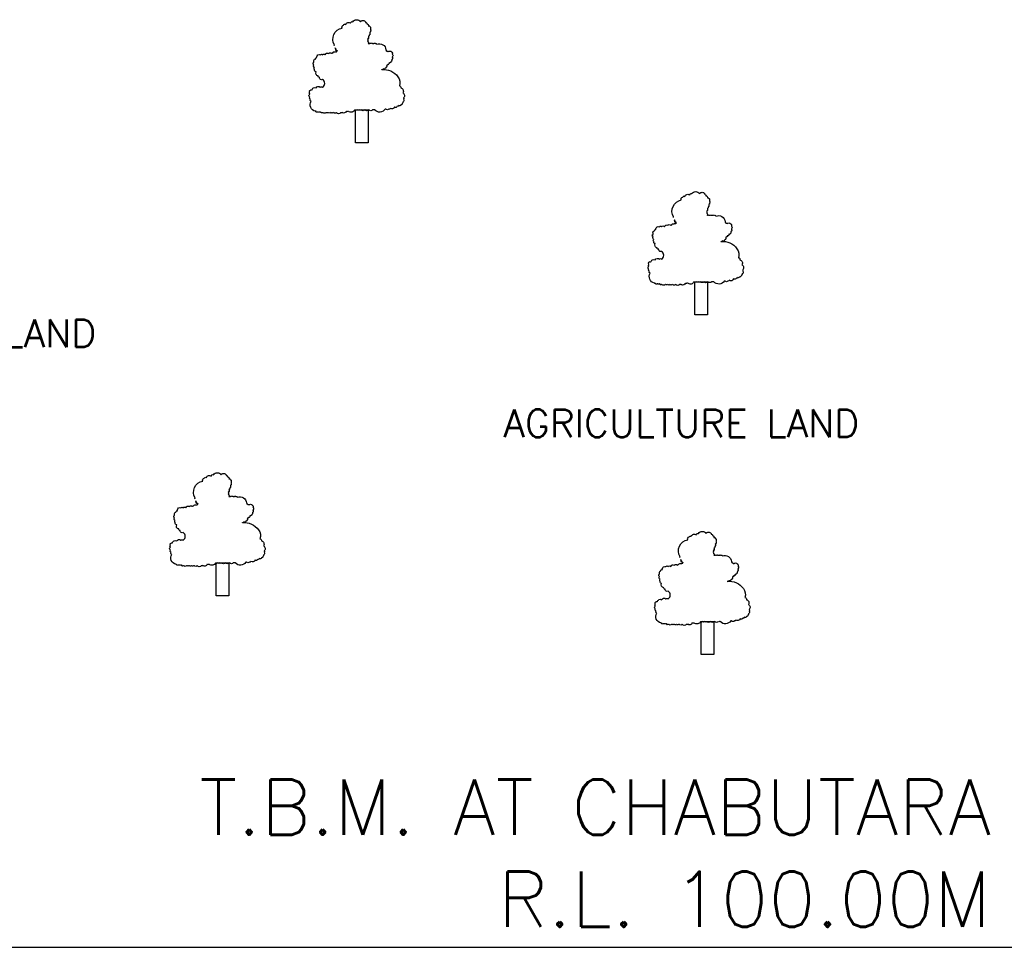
# Model space of a CAD drawing. Header units: metres. Extents: x -46051 to -13612, y -94 to 20642.
# Tile 14 of 22: x -29529 to -27393, y 3752 to 5766. Entities that reach past the tile are written whole.
import ezdxf

# ---------------------------------------------------------------- set-up
doc = ezdxf.new("R2010")
doc.units = ezdxf.units.M
doc.header["$LTSCALE"] = 1.5
doc.layers.add('rough', color=5, linetype='Continuous')
doc.styles.get("Standard").update_dxf_attribs({"font": 'romans.shx'})

msp = doc.modelspace()

# ---------------------------------------------------------------- linework, layer by layer
at = {"layer": 'rough', "color": 3, "ltscale": 1.5}
for p, q in [((-36109.07, 3751.96), (-29111.67, 3751.96)), ((-29111.67, 3751.96), (-24731.38, 3751.96))]:
    msp.add_line(p, q, dxfattribs=at)
at = {"layer": 'rough', "color": 0, "ltscale": 1.5}
for points in [[(-28846.21, 5709.49, -0.5205671), (-28846.21, 5711.02, -0.5205671), (-28846.21, 5711.02, -0.5205671), (-28829.37, 5747.73, -0.5205671), (-28829.37, 5747.73, -0.5205671), (-28826.3, 5753.85, -0.5205671), (-28826.3, 5753.85, -0.5205671), (-28821.71, 5755.38, -0.5205671), (-28821.71, 5755.38, -0.5205671), (-28810.99, 5758.44, -0.5205671), (-28810.99, 5758.44, -0.5205671), (-28806.4, 5761.5, -0.5205671), (-28806.4, 5761.5, -0.5205671), (-28789.55, 5761.5, -0.5205671), (-28789.55, 5761.5, -0.5205671), (-28778.83, 5761.5, -0.5205671), (-28778.83, 5761.5, -0.5205671), (-28778.83, 5759.97, -0.5205671), (-28778.83, 5759.97, -0.5205671), (-28775.77, 5756.91, -0.5205671), (-28775.77, 5756.91, -0.5205671), (-28772.7, 5752.32, -0.5205671), (-28772.7, 5752.32, -0.5205671), (-28769.64, 5750.79, -0.5205671), (-28769.64, 5750.79, -0.5205671), (-28768.11, 5749.26, -0.5205671), (-28768.11, 5749.26, -0.5205671), (-28768.11, 5747.73, -0.5205671), (-28768.11, 5747.73, -0.5205671), (-28768.11, 5746.2, -0.5205671), (-28768.11, 5746.2, -0.5205671), (-28768.11, 5744.67, -0.5205671), (-28768.11, 5744.67, -0.5205671), (-28768.11, 5741.61, -0.5205671), (-28768.11, 5741.61, -0.5205671), (-28768.11, 5740.08, -0.5205671), (-28768.11, 5740.08, -0.5205671), (-28769.64, 5738.55, -0.5205671), (-28769.64, 5738.55, -0.5205671), (-28769.64, 5737.02, -0.5205671), (-28769.64, 5737.02, -0.5205671), (-28769.64, 5735.5, -0.5205671), (-28769.64, 5735.5, -0.5205671), (-28769.64, 5733.97, -0.5205671), (-28769.64, 5733.97, -0.5205671), (-28771.17, 5732.44, -0.5205671), (-28771.17, 5732.44, -0.5205671), (-28772.7, 5729.38, -0.5205671), (-28772.7, 5729.38, -0.5205671), (-28772.7, 5727.85, -0.5205671), (-28772.7, 5727.85, -0.5205671), (-28772.7, 5726.32, -0.5205671), (-28772.7, 5726.32, -0.5205671), (-28772.7, 5724.79, -0.5205671), (-28772.7, 5724.79, -0.5205671), (-28774.23, 5724.79, -0.5205671), (-28774.23, 5724.79, -0.5205671), (-28774.23, 5723.26, -0.5205671), (-28774.23, 5723.26, -0.5205671), (-28774.23, 5720.2, -0.5205671), (-28774.23, 5720.2, -0.5205671), (-28774.23, 5718.67, -0.5205671), (-28774.23, 5718.67, -0.5205671), (-28772.7, 5714.08, -0.5205671), (-28772.7, 5714.08, -0.5205671), (-28771.17, 5714.08, -0.5205671), (-28771.17, 5714.08, -0.5205671), (-28769.64, 5714.08, -0.5205671), (-28769.64, 5714.08, -0.5205671), (-28766.58, 5714.08, -0.5205671), (-28766.58, 5714.08, -0.5205671), (-28763.51, 5714.08, -0.5205671), (-28763.51, 5714.08, -0.5205671), (-28761.98, 5714.08, -0.5205671), (-28761.98, 5714.08, -0.5205671), (-28760.45, 5714.08, -0.5205671), (-28760.45, 5714.08, -0.5205671), (-28757.39, 5714.08, -0.5205671), (-28757.39, 5714.08, -0.5205671), (-28757.39, 5714.08, -0.5205671), (-28754.33, 5712.55, -0.5205671), (-28754.33, 5712.55, -0.5205671), (-28734.42, 5700.31, -0.5205671), (-28734.42, 5700.31, -0.5205671), (-28734.42, 5698.78, -0.5205671), (-28734.42, 5698.78, -0.5205671), (-28732.88, 5697.25, -0.5205671), (-28732.88, 5697.25, -0.5205671), (-28731.35, 5697.25, -0.5205671), (-28731.35, 5697.25, -0.5205671), (-28729.82, 5695.72, -0.5205671), (-28729.82, 5695.72, -0.5205671), (-28722.16, 5695.72, -0.5205671), (-28722.16, 5695.72, -0.5205671), (-28720.63, 5692.66, -0.5205671), (-28720.63, 5692.66, -0.5205671), (-28720.63, 5691.13, -0.5205671), (-28720.63, 5691.13, -0.5205671), (-28720.63, 5685.02, -0.5205671), (-28720.63, 5685.02, -0.5205671), (-28720.63, 5683.49, -0.5205671), (-28720.63, 5683.49, -0.5205671), (-28720.63, 5680.43, -0.5205671), (-28720.63, 5680.43, -0.5205671), (-28722.16, 5678.9, -0.5205671), (-28722.16, 5678.9, -0.5205671), (-28722.16, 5677.37, -0.5205671), (-28722.16, 5677.37, -0.5205671), (-28723.7, 5674.31, -0.5205671), (-28723.7, 5674.31, -0.5205671), (-28725.23, 5672.78, -0.5205671), (-28725.23, 5672.78, -0.5205671), (-28726.76, 5672.78, -0.5205671), (-28726.76, 5672.78, -0.5205671), (-28726.76, 5671.25, -0.5205671), (-28726.76, 5671.25, -0.5205671), (-28729.82, 5669.72, -0.5205671), (-28729.82, 5669.72, -0.5205671), (-28729.82, 5668.19, -0.5205671), (-28729.82, 5668.19, -0.5205671), (-28731.35, 5668.19, -0.5205671), (-28731.35, 5668.19, -0.5205671), (-28732.88, 5666.66, -0.5205671), (-28732.88, 5666.66, -0.5205671), (-28732.88, 5665.13, -0.5205671), (-28732.88, 5665.13, -0.5205671), (-28732.88, 5663.6, -0.5205671), (-28732.88, 5663.6, -0.5205671), (-28734.42, 5662.07, -0.5205671), (-28734.42, 5662.07, -0.5205671), (-28735.95, 5660.54, -0.5205671), (-28735.95, 5660.54, -0.5205671), (-28740.54, 5659.01, -0.5205671), (-28740.54, 5659.01, -0.5205671), (-28742.07, 5657.48, -0.5205671), (-28742.07, 5657.48, -0.5205671), (-28742.07, 5657.48, -0.5205671), (-28743.61, 5657.48, -0.5205671), (-28743.61, 5657.48, -0.2786009), (-28708.58, 5641.85, -0.5205671), (-28708.58, 5641.85, 0.1615575), (-28708.58, 5641.85, -0.5205671), (-28708.58, 5641.85, -0.2465534), (-28705.32, 5622.3, -0.5205671), (-28705.32, 5622.3, -0.5205671), (-28702.26, 5617.71, -0.5205671), (-28702.26, 5617.71, -0.5205671), (-28697.66, 5607, -0.5205671), (-28697.66, 5607, -0.5205671), (-28696.13, 5596.3, -0.5205671), (-28696.13, 5596.3, -0.5205671), (-28696.13, 5593.24, -0.5205671), (-28696.13, 5593.24, -0.5205671), (-28697.66, 5587.12, -0.5205671), (-28697.66, 5587.12, -0.5205671), (-28699.19, 5584.06, -0.5205671), (-28699.19, 5584.06, -0.5205671), (-28702.26, 5581, -0.5205671), (-28702.26, 5581, -0.5205671), (-28706.85, 5579.47, -0.5205671), (-28706.85, 5579.47, -0.5205671), (-28709.91, 5577.94, -0.5205671), (-28709.91, 5577.94, -0.5205671), (-28716.04, 5576.41, -0.5205671), (-28716.04, 5576.41, -0.5205671), (-28725.23, 5573.35, -0.5205671), (-28725.23, 5573.35, -0.5205671), (-28728.29, 5571.82, -0.5205671), (-28728.29, 5571.82, -0.5205671), (-28734.42, 5571.82, -0.5205671), (-28734.42, 5571.82, -0.5205671), (-28735.95, 5571.82, -0.5205671), (-28735.95, 5571.82, -0.5205671), (-28758.92, 5570.29, -0.5205671), (-28758.92, 5570.29, -0.5205671), (-28760.45, 5570.29, -0.5205671), (-28760.45, 5570.29, -0.5205671), (-28761.98, 5570.29, -0.5205671), (-28761.98, 5570.29, -0.5205671), (-28763.51, 5570.29, -0.5205671), (-28763.51, 5570.29, -0.5205671), (-28771.17, 5570.29, -0.5205671), (-28771.17, 5570.29, -0.5205671), (-28780.36, 5570.29, -0.5205671), (-28780.36, 5570.29, -0.5205671), (-28788.02, 5570.29, -0.5205671), (-28788.02, 5570.29, -0.5205671), (-28792.61, 5570.29, -0.5205671), (-28792.61, 5570.29, -0.5205671), (-28797.21, 5570.29, -0.5205671), (-28797.21, 5570.29, -0.5205671), (-28801.8, 5570.29, -0.5205671), (-28801.8, 5570.29, -0.5205671), (-28815.58, 5567.23, -0.5205671), (-28815.58, 5567.23, -0.5205671), (-28817.12, 5567.23, -0.5205671), (-28817.12, 5567.23, -0.5205671), (-28820.18, 5567.23, -0.5205671), (-28820.18, 5567.23, -0.5205671), (-28829.37, 5564.17, -0.5205671), (-28829.37, 5564.17, -0.5205671), (-28830.9, 5564.17, -0.5205671), (-28830.9, 5564.17, -0.5205671), (-28832.43, 5564.17, -0.5205671), (-28832.43, 5564.17, -0.5205671), (-28841.62, 5564.17, -0.5205671), (-28841.62, 5564.17, -0.5205671), (-28847.75, 5564.17, -0.5205671), (-28847.75, 5564.17, -0.5205671), (-28849.28, 5564.17, -0.5205671), (-28849.28, 5564.17, -0.5205671), (-28853.87, 5564.17, -0.5205671), (-28853.87, 5564.17, -0.5205671), (-28858.47, 5564.17, -0.5205671), (-28858.47, 5564.17, -0.5205671), (-28860, 5564.17, -0.5205671), (-28860, 5564.17, -0.5205671), (-28863.06, 5564.17, -0.5205671), (-28863.06, 5564.17, -0.5205671), (-28864.59, 5564.17, -0.5205671), (-28864.59, 5564.17, -0.5205671), (-28870.72, 5564.17, -0.5205671), (-28870.72, 5564.17, -0.5205671), (-28872.25, 5564.17, -0.5205671), (-28872.25, 5564.17, -0.5205671), (-28875.31, 5564.17, -0.5205671), (-28875.31, 5564.17, -0.5205671), (-28875.31, 5565.7, -0.5205671), (-28875.31, 5565.7, -0.5205671), (-28876.84, 5565.7, -0.5205671), (-28876.84, 5565.7, -0.5205671), (-28879.91, 5565.7, -0.5205671), (-28879.91, 5565.7, -0.5205671), (-28881.44, 5565.7, -0.5205671), (-28881.44, 5565.7, -0.5205671), (-28884.5, 5565.7, -0.5205671), (-28884.5, 5565.7, -0.5205671), (-28886.03, 5565.7, -0.5205671), (-28886.03, 5565.7, -0.5205671), (-28886.03, 5567.23, -0.5205671), (-28886.03, 5567.23, -0.5205671), (-28886.03, 5567.23, -0.5205671), (-28887.56, 5567.23, -0.5205671), (-28887.56, 5567.23, -0.5205671), (-28896.75, 5588.65, -0.5205671), (-28896.75, 5588.65, -0.5205671), (-28898.28, 5593.24, -0.5205671), (-28898.28, 5593.24, -0.5205671), (-28899.82, 5597.82, -0.5205671), (-28899.82, 5597.82, -0.5205671), (-28899.82, 5603.94, -0.5205671), (-28899.82, 5603.94, -0.5205671), (-28899.82, 5607, -0.5205671), (-28899.82, 5607, -0.5205671), (-28899.82, 5608.53, -0.5205671), (-28899.82, 5608.53, -0.5205671), (-28898.28, 5613.12, -0.5205671), (-28898.28, 5613.12, -0.5205671), (-28895.22, 5613.12, -0.5205671), (-28895.22, 5613.12, -0.5205671), (-28886.03, 5617.71, -0.5205671), (-28886.03, 5617.71, -0.5205671), (-28876.84, 5619.24, -0.5205671), (-28876.84, 5619.24, -0.5205671), (-28872.25, 5619.24, -0.5205671), (-28872.25, 5619.24, 0.5830103), (-28872.25, 5636.07, -0.5205671), (-28872.25, 5636.07, -0.5205671), (-28872.25, 5636.07, -0.5205671), (-28872.25, 5636.07, 5.253108), (-28872.25, 5636.07, -0.5205671), (-28872.25, 5636.07, -0.3144822), (-28872.25, 5636.07, -0.5205671), (-28872.25, 5636.07, 4.5500544), (-28872.25, 5636.07, -0.5205671), (-28872.25, 5636.07, -0.5205671), (-28872.25, 5636.07, 0.5489312), (-28872.25, 5636.07, -0.5205671), (-28872.25, 5636.07, -0.1690375), (-28872.25, 5636.07, -0.5205671), (-28872.25, 5636.07, -0.5205671), (-28878.37, 5639.13, -0.5205671), (-28878.37, 5639.13, -0.5205671), (-28878.37, 5640.66, -0.5205671), (-28878.37, 5640.66, -0.5205671), (-28881.44, 5643.71, -0.5205671), (-28881.44, 5643.71, -0.5205671), (-28886.03, 5652.89, -0.5205671), (-28886.03, 5652.89, -0.5205671), (-28889.1, 5657.48, -0.5205671), (-28889.1, 5657.48, -0.5205671), (-28889.1, 5662.07, -0.5205671), (-28889.1, 5662.07, -0.5205671), (-28890.63, 5668.19, -0.5205671), (-28890.63, 5668.19, -0.5205671), (-28892.16, 5671.25, -0.5205671), (-28892.16, 5671.25, -0.5205671), (-28890.63, 5672.78, -0.5205671), (-28890.63, 5672.78), (-28890.63, 5675.84, -0.5205671), (-28890.63, 5675.84, -0.5205671), (-28887.56, 5680.43, -0.5205671), (-28887.56, 5680.43, -0.5205671), (-28884.5, 5683.49, -0.5205671), (-28884.5, 5683.49, -0.5205671), (-28884.5, 5685.02, -0.5205671), (-28884.5, 5685.02, -0.5205671), (-28876.84, 5689.6, -0.5205671), (-28876.84, 5689.6, -0.5205671), (-28872.25, 5689.6, -0.5205671), (-28872.25, 5689.6, -0.5205671), (-28866.12, 5689.6, -0.5205671), (-28866.12, 5689.6, -0.5205671), (-28858.47, 5692.66, -0.5205671), (-28858.47, 5692.66, -0.5205671), (-28852.34, 5692.66, -0.5205671), (-28852.34, 5692.66, -0.5205671), (-28850.81, 5692.66, -0.5205671), (-28850.81, 5692.66, -0.5205671), (-28849.28, 5694.19, -0.5205671), (-28849.28, 5694.19, -0.5205671), (-28846.21, 5695.72, -0.5205671), (-28846.21, 5695.72, -0.5205671), (-28844.68, 5695.72, -0.5205671), (-28844.68, 5695.72, -0.5205671), (-28841.62, 5695.72, -0.5205671), (-28841.62, 5695.72, -0.5205671), (-28840.09, 5697.25, -0.5205671), (-28840.09, 5697.25, -0.5205671), (-28840.09, 5698.78, -0.5205671), (-28840.09, 5698.78, -0.5205671), (-28841.62, 5698.78, -0.5205671), (-28841.62, 5698.78, -0.5205671), (-28843.15, 5700.31, -0.5205671), (-28843.15, 5700.31, -0.5205671), (-28843.15, 5701.84, -0.5205671), (-28843.15, 5701.84, -0.5205671), (-28843.15, 5701.84, -0.5205671), (-28843.15, 5703.37, -0.5205671), (-28843.15, 5703.37, -0.5205671), (-28844.68, 5704.9, -0.5205671), (-28844.68, 5704.9, -0.5205671), (-28844.68, 5703.37, -0.5205671), (-28844.68, 5703.37, -0.5205671), (-28843.15, 5700.31, -0.5205671), (-28843.15, 5700.31)], [(-28110.43, 5336.28, -0.5205671), (-28110.43, 5337.81, -0.5205671), (-28110.43, 5337.81, -0.5205671), (-28093.58, 5374.52, -0.5205671), (-28093.58, 5374.52, -0.5205671), (-28090.52, 5380.64, -0.5205671), (-28090.52, 5380.64, -0.5205671), (-28085.93, 5382.17, -0.5205671), (-28085.93, 5382.17, -0.5205671), (-28075.21, 5385.23, -0.5205671), (-28075.21, 5385.23, -0.5205671), (-28070.61, 5388.29, -0.5205671), (-28070.61, 5388.29, -0.5205671), (-28053.77, 5388.29, -0.5205671), (-28053.77, 5388.29, -0.5205671), (-28043.05, 5388.29, -0.5205671), (-28043.05, 5388.29, -0.5205671), (-28043.05, 5386.76, -0.5205671), (-28043.05, 5386.76, -0.5205671), (-28039.98, 5383.7, -0.5205671), (-28039.98, 5383.7, -0.5205671), (-28036.92, 5379.11, -0.5205671), (-28036.92, 5379.11, -0.5205671), (-28033.86, 5377.58, -0.5205671), (-28033.86, 5377.58, -0.5205671), (-28032.33, 5376.05, -0.5205671), (-28032.33, 5376.05, -0.5205671), (-28032.33, 5374.52, -0.5205671), (-28032.33, 5374.52, -0.5205671), (-28032.33, 5373, -0.5205671), (-28032.33, 5373, -0.5205671), (-28032.33, 5371.47, -0.5205671), (-28032.33, 5371.47, -0.5205671), (-28032.33, 5368.41, -0.5205671), (-28032.33, 5368.41, -0.5205671), (-28032.33, 5366.88, -0.5205671), (-28032.33, 5366.88, -0.5205671), (-28033.86, 5365.35, -0.5205671), (-28033.86, 5365.35, -0.5205671), (-28033.86, 5363.82, -0.5205671), (-28033.86, 5363.82, -0.5205671), (-28033.86, 5362.29, -0.5205671), (-28033.86, 5362.29, -0.5205671), (-28033.86, 5360.76, -0.5205671), (-28033.86, 5360.76, -0.5205671), (-28035.39, 5359.23, -0.5205671), (-28035.39, 5359.23, -0.5205671), (-28036.92, 5356.17, -0.5205671), (-28036.92, 5356.17, -0.5205671), (-28036.92, 5354.64, -0.5205671), (-28036.92, 5354.64, -0.5205671), (-28036.92, 5353.11, -0.5205671), (-28036.92, 5353.11, -0.5205671), (-28036.92, 5351.58, -0.5205671), (-28036.92, 5351.58, -0.5205671), (-28038.45, 5351.58, -0.5205671), (-28038.45, 5351.58, -0.5205671), (-28038.45, 5350.05, -0.5205671), (-28038.45, 5350.05, -0.5205671), (-28038.45, 5346.99, -0.5205671), (-28038.45, 5346.99, -0.5205671), (-28038.45, 5345.46, -0.5205671), (-28038.45, 5345.46, -0.5205671), (-28036.92, 5340.87, -0.5205671), (-28036.92, 5340.87, -0.5205671), (-28035.39, 5340.87, -0.5205671), (-28035.39, 5340.87, -0.5205671), (-28033.86, 5340.87, -0.5205671), (-28033.86, 5340.87, -0.5205671), (-28030.79, 5340.87, -0.5205671), (-28030.79, 5340.87, -0.5205671), (-28027.73, 5340.87, -0.5205671), (-28027.73, 5340.87, -0.5205671), (-28026.2, 5340.87, -0.5205671), (-28026.2, 5340.87, -0.5205671), (-28024.67, 5340.87, -0.5205671), (-28024.67, 5340.87, -0.5205671), (-28021.6, 5340.87, -0.5205671), (-28021.6, 5340.87, -0.5205671), (-28021.6, 5340.87, -0.5205671), (-28018.54, 5339.34, -0.5205671), (-28018.54, 5339.34, -0.5205671), (-27998.63, 5327.1, -0.5205671), (-27998.63, 5327.1, -0.5205671), (-27998.63, 5325.58, -0.5205671), (-27998.63, 5325.58, -0.5205671), (-27997.1, 5324.05, -0.5205671), (-27997.1, 5324.05, -0.5205671), (-27995.57, 5324.05, -0.5205671), (-27995.57, 5324.05, -0.5205671), (-27994.04, 5322.52, -0.5205671), (-27994.04, 5322.52, -0.5205671), (-27986.38, 5322.52, -0.5205671), (-27986.38, 5322.52, -0.5205671), (-27984.85, 5319.46, -0.5205671), (-27984.85, 5319.46, -0.5205671), (-27984.85, 5317.93, -0.5205671), (-27984.85, 5317.93, -0.5205671), (-27984.85, 5311.81, -0.5205671), (-27984.85, 5311.81, -0.5205671), (-27984.85, 5310.28, -0.5205671), (-27984.85, 5310.28, -0.5205671), (-27984.85, 5307.22, -0.5205671), (-27984.85, 5307.22, -0.5205671), (-27986.38, 5305.69, -0.5205671), (-27986.38, 5305.69, -0.5205671), (-27986.38, 5304.16, -0.5205671), (-27986.38, 5304.16, -0.5205671), (-27987.91, 5301.1, -0.5205671), (-27987.91, 5301.1, -0.5205671), (-27989.44, 5299.57, -0.5205671), (-27989.44, 5299.57, -0.5205671), (-27990.98, 5299.57, -0.5205671), (-27990.98, 5299.57, -0.5205671), (-27990.98, 5298.04, -0.5205671), (-27990.98, 5298.04, -0.5205671), (-27994.04, 5296.51, -0.5205671), (-27994.04, 5296.51, -0.5205671), (-27994.04, 5294.98, -0.5205671), (-27994.04, 5294.98, -0.5205671), (-27995.57, 5294.98, -0.5205671), (-27995.57, 5294.98, -0.5205671), (-27997.1, 5293.45, -0.5205671), (-27997.1, 5293.45, -0.5205671), (-27997.1, 5291.92, -0.5205671), (-27997.1, 5291.92, -0.5205671), (-27997.1, 5290.39, -0.5205671), (-27997.1, 5290.39, -0.5205671), (-27998.63, 5288.86, -0.5205671), (-27998.63, 5288.86, -0.5205671), (-28000.16, 5287.33, -0.5205671), (-28000.16, 5287.33, -0.5205671), (-28004.76, 5285.8, -0.5205671), (-28004.76, 5285.8, -0.5205671), (-28006.29, 5284.27, -0.5205671), (-28006.29, 5284.27, -0.5205671), (-28006.29, 5284.27, -0.5205671), (-28007.82, 5284.27, -0.5205671), (-28007.82, 5284.27, -0.2786009), (-27972.79, 5268.64, -0.5205671), (-27972.79, 5268.64, 0.1615575), (-27972.79, 5268.64, -0.5205671), (-27972.79, 5268.64, -0.2465534), (-27969.53, 5249.09, -0.5205671), (-27969.53, 5249.09, -0.5205671), (-27966.47, 5244.5, -0.5205671), (-27966.47, 5244.5, -0.5205671), (-27961.88, 5233.8, -0.5205671), (-27961.88, 5233.8, -0.5205671), (-27960.35, 5223.09, -0.5205671), (-27960.35, 5223.09, -0.5205671), (-27960.35, 5220.03, -0.5205671), (-27960.35, 5220.03, -0.5205671), (-27961.88, 5213.91, -0.5205671), (-27961.88, 5213.91, -0.5205671), (-27963.41, 5210.85, -0.5205671), (-27963.41, 5210.85, -0.5205671), (-27966.47, 5207.79, -0.5205671), (-27966.47, 5207.79, -0.5205671), (-27971.07, 5206.26, -0.5205671), (-27971.07, 5206.26, -0.5205671), (-27974.13, 5204.73, -0.5205671), (-27974.13, 5204.73, -0.5205671), (-27980.25, 5203.2, -0.5205671), (-27980.25, 5203.2, -0.5205671), (-27989.44, 5200.14, -0.5205671), (-27989.44, 5200.14, -0.5205671), (-27992.51, 5198.61, -0.5205671), (-27992.51, 5198.61, -0.5205671), (-27998.63, 5198.61, -0.5205671), (-27998.63, 5198.61, -0.5205671), (-28000.16, 5198.61, -0.5205671), (-28000.16, 5198.61, -0.5205671), (-28023.14, 5197.08, -0.5205671), (-28023.14, 5197.08, -0.5205671), (-28024.67, 5197.08, -0.5205671), (-28024.67, 5197.08, -0.5205671), (-28026.2, 5197.08, -0.5205671), (-28026.2, 5197.08, -0.5205671), (-28027.73, 5197.08, -0.5205671), (-28027.73, 5197.08, -0.5205671), (-28035.39, 5197.08, -0.5205671), (-28035.39, 5197.08, -0.5205671), (-28044.58, 5197.08, -0.5205671), (-28044.58, 5197.08, -0.5205671), (-28052.23, 5197.08, -0.5205671), (-28052.23, 5197.08, -0.5205671), (-28056.83, 5197.08, -0.5205671), (-28056.83, 5197.08, -0.5205671), (-28061.42, 5197.08, -0.5205671), (-28061.42, 5197.08, -0.5205671), (-28066.02, 5197.08, -0.5205671), (-28066.02, 5197.08, -0.5205671), (-28079.8, 5194.02, -0.5205671), (-28079.8, 5194.02, -0.5205671), (-28081.33, 5194.02, -0.5205671), (-28081.33, 5194.02, -0.5205671), (-28084.4, 5194.02, -0.5205671), (-28084.4, 5194.02, -0.5205671), (-28093.58, 5190.96, -0.5205671), (-28093.58, 5190.96, -0.5205671), (-28095.12, 5190.96, -0.5205671), (-28095.12, 5190.96, -0.5205671), (-28096.65, 5190.96, -0.5205671), (-28096.65, 5190.96, -0.5205671), (-28105.84, 5190.96, -0.5205671), (-28105.84, 5190.96, -0.5205671), (-28111.96, 5190.96, -0.5205671), (-28111.96, 5190.96, -0.5205671), (-28113.49, 5190.96, -0.5205671), (-28113.49, 5190.96, -0.5205671), (-28118.09, 5190.96, -0.5205671), (-28118.09, 5190.96, -0.5205671), (-28122.68, 5190.96, -0.5205671), (-28122.68, 5190.96, -0.5205671), (-28124.21, 5190.96, -0.5205671), (-28124.21, 5190.96, -0.5205671), (-28127.28, 5190.96, -0.5205671), (-28127.28, 5190.96, -0.5205671), (-28128.81, 5190.96, -0.5205671), (-28128.81, 5190.96, -0.5205671), (-28134.93, 5190.96, -0.5205671), (-28134.93, 5190.96, -0.5205671), (-28136.47, 5190.96, -0.5205671), (-28136.47, 5190.96, -0.5205671), (-28139.53, 5190.96, -0.5205671), (-28139.53, 5190.96, -0.5205671), (-28139.53, 5192.49, -0.5205671), (-28139.53, 5192.49, -0.5205671), (-28141.06, 5192.49, -0.5205671), (-28141.06, 5192.49, -0.5205671), (-28144.12, 5192.49, -0.5205671), (-28144.12, 5192.49, -0.5205671), (-28145.65, 5192.49, -0.5205671), (-28145.65, 5192.49, -0.5205671), (-28148.72, 5192.49, -0.5205671), (-28148.72, 5192.49, -0.5205671), (-28150.25, 5192.49, -0.5205671), (-28150.25, 5192.49, -0.5205671), (-28150.25, 5194.02, -0.5205671), (-28150.25, 5194.02, -0.5205671), (-28150.25, 5194.02, -0.5205671), (-28151.78, 5194.02, -0.5205671), (-28151.78, 5194.02, -0.5205671), (-28160.97, 5215.44, -0.5205671), (-28160.97, 5215.44, -0.5205671), (-28162.5, 5220.03, -0.5205671), (-28162.5, 5220.03, -0.5205671), (-28164.03, 5224.62, -0.5205671), (-28164.03, 5224.62, -0.5205671), (-28164.03, 5230.74, -0.5205671), (-28164.03, 5230.74, -0.5205671), (-28164.03, 5233.8, -0.5205671), (-28164.03, 5233.8, -0.5205671), (-28164.03, 5235.32, -0.5205671), (-28164.03, 5235.32, -0.5205671), (-28162.5, 5239.91, -0.5205671), (-28162.5, 5239.91, -0.5205671), (-28159.44, 5239.91, -0.5205671), (-28159.44, 5239.91, -0.5205671), (-28150.25, 5244.5, -0.5205671), (-28150.25, 5244.5, -0.5205671), (-28141.06, 5246.03, -0.5205671), (-28141.06, 5246.03, -0.5205671), (-28136.47, 5246.03, -0.5205671), (-28136.47, 5246.03, 0.5830103), (-28136.47, 5262.86, -0.5205671), (-28136.47, 5262.86, -0.5205671), (-28136.47, 5262.86, -0.5205671), (-28136.47, 5262.86, 5.253108), (-28136.47, 5262.86, -0.5205671), (-28136.47, 5262.86, -0.3144822), (-28136.47, 5262.86, -0.5205671), (-28136.47, 5262.86, 4.5500544), (-28136.47, 5262.86, -0.5205671), (-28136.47, 5262.86, -0.5205671), (-28136.47, 5262.86, 0.5489312), (-28136.47, 5262.86, -0.5205671), (-28136.47, 5262.86, -0.1690375), (-28136.47, 5262.86, -0.5205671), (-28136.47, 5262.86, -0.5205671), (-28142.59, 5265.92, -0.5205671), (-28142.59, 5265.92, -0.5205671), (-28142.59, 5267.45, -0.5205671), (-28142.59, 5267.45, -0.5205671), (-28145.65, 5270.51, -0.5205671), (-28145.65, 5270.51, -0.5205671), (-28150.25, 5279.69, -0.5205671), (-28150.25, 5279.69, -0.5205671), (-28153.31, 5284.27, -0.5205671), (-28153.31, 5284.27, -0.5205671), (-28153.31, 5288.86, -0.5205671), (-28153.31, 5288.86, -0.5205671), (-28154.84, 5294.98, -0.5205671), (-28154.84, 5294.98, -0.5205671), (-28156.37, 5298.04, -0.5205671), (-28156.37, 5298.04, -0.5205671), (-28154.84, 5299.57, -0.5205671), (-28154.84, 5299.57), (-28154.84, 5302.63, -0.5205671), (-28154.84, 5302.63, -0.5205671), (-28151.78, 5307.22, -0.5205671), (-28151.78, 5307.22, -0.5205671), (-28148.72, 5310.28, -0.5205671), (-28148.72, 5310.28, -0.5205671), (-28148.72, 5311.81, -0.5205671), (-28148.72, 5311.81, -0.5205671), (-28141.06, 5316.4, -0.5205671), (-28141.06, 5316.4, -0.5205671), (-28136.47, 5316.4, -0.5205671), (-28136.47, 5316.4, -0.5205671), (-28130.34, 5316.4, -0.5205671), (-28130.34, 5316.4, -0.5205671), (-28122.68, 5319.46, -0.5205671), (-28122.68, 5319.46, -0.5205671), (-28116.56, 5319.46, -0.5205671), (-28116.56, 5319.46, -0.5205671), (-28115.02, 5319.46, -0.5205671), (-28115.02, 5319.46, -0.5205671), (-28113.49, 5320.99, -0.5205671), (-28113.49, 5320.99, -0.5205671), (-28110.43, 5322.52, -0.5205671), (-28110.43, 5322.52, -0.5205671), (-28108.9, 5322.52, -0.5205671), (-28108.9, 5322.52, -0.5205671), (-28105.84, 5322.52, -0.5205671), (-28105.84, 5322.52, -0.5205671), (-28104.3, 5324.05, -0.5205671), (-28104.3, 5324.05, -0.5205671), (-28104.3, 5325.58, -0.5205671), (-28104.3, 5325.58, -0.5205671), (-28105.84, 5325.58, -0.5205671), (-28105.84, 5325.58, -0.5205671), (-28107.37, 5327.1, -0.5205671), (-28107.37, 5327.1, -0.5205671), (-28107.37, 5328.63, -0.5205671), (-28107.37, 5328.63, -0.5205671), (-28107.37, 5328.63, -0.5205671), (-28107.37, 5330.16, -0.5205671), (-28107.37, 5330.16, -0.5205671), (-28108.9, 5331.69, -0.5205671), (-28108.9, 5331.69, -0.5205671), (-28108.9, 5330.16, -0.5205671), (-28108.9, 5330.16, -0.5205671), (-28107.37, 5327.1, -0.5205671), (-28107.37, 5327.1)], [(-29148.59, 4725.93, -0.5205671), (-29148.59, 4727.46, -0.5205671), (-29148.59, 4727.46, -0.5205671), (-29131.74, 4764.17, -0.5205671), (-29131.74, 4764.17, -0.5205671), (-29128.68, 4770.29, -0.5205671), (-29128.68, 4770.29, -0.5205671), (-29124.09, 4771.82, -0.5205671), (-29124.09, 4771.82, -0.5205671), (-29113.37, 4774.88, -0.5205671), (-29113.37, 4774.88, -0.5205671), (-29108.77, 4777.94, -0.5205671), (-29108.77, 4777.94, -0.5205671), (-29091.93, 4777.94, -0.5205671), (-29091.93, 4777.94, -0.5205671), (-29081.21, 4777.94, -0.5205671), (-29081.21, 4777.94, -0.5205671), (-29081.21, 4776.41, -0.5205671), (-29081.21, 4776.41, -0.5205671), (-29078.14, 4773.35, -0.5205671), (-29078.14, 4773.35, -0.5205671), (-29075.08, 4768.76, -0.5205671), (-29075.08, 4768.76, -0.5205671), (-29072.02, 4767.23, -0.5205671), (-29072.02, 4767.23, -0.5205671), (-29070.48, 4765.7, -0.5205671), (-29070.48, 4765.7, -0.5205671), (-29070.48, 4764.17, -0.5205671), (-29070.48, 4764.17, -0.5205671), (-29070.48, 4762.64, -0.5205671), (-29070.48, 4762.64, -0.5205671), (-29070.48, 4761.11, -0.5205671), (-29070.48, 4761.11, -0.5205671), (-29070.48, 4758.05, -0.5205671), (-29070.48, 4758.05, -0.5205671), (-29070.48, 4756.52, -0.5205671), (-29070.48, 4756.52, -0.5205671), (-29072.02, 4754.99, -0.5205671), (-29072.02, 4754.99, -0.5205671), (-29072.02, 4753.46, -0.5205671), (-29072.02, 4753.46, -0.5205671), (-29072.02, 4751.93, -0.5205671), (-29072.02, 4751.93, -0.5205671), (-29072.02, 4750.41, -0.5205671), (-29072.02, 4750.41, -0.5205671), (-29073.55, 4748.88, -0.5205671), (-29073.55, 4748.88, -0.5205671), (-29075.08, 4745.82, -0.5205671), (-29075.08, 4745.82, -0.5205671), (-29075.08, 4744.29, -0.5205671), (-29075.08, 4744.29, -0.5205671), (-29075.08, 4742.76, -0.5205671), (-29075.08, 4742.76, -0.5205671), (-29075.08, 4741.23, -0.5205671), (-29075.08, 4741.23, -0.5205671), (-29076.61, 4741.23, -0.5205671), (-29076.61, 4741.23, -0.5205671), (-29076.61, 4739.7, -0.5205671), (-29076.61, 4739.7, -0.5205671), (-29076.61, 4736.64, -0.5205671), (-29076.61, 4736.64, -0.5205671), (-29076.61, 4735.11, -0.5205671), (-29076.61, 4735.11, -0.5205671), (-29075.08, 4730.52, -0.5205671), (-29075.08, 4730.52, -0.5205671), (-29073.55, 4730.52, -0.5205671), (-29073.55, 4730.52, -0.5205671), (-29072.02, 4730.52, -0.5205671), (-29072.02, 4730.52, -0.5205671), (-29068.95, 4730.52, -0.5205671), (-29068.95, 4730.52, -0.5205671), (-29065.89, 4730.52, -0.5205671), (-29065.89, 4730.52, -0.5205671), (-29064.36, 4730.52, -0.5205671), (-29064.36, 4730.52, -0.5205671), (-29062.83, 4730.52, -0.5205671), (-29062.83, 4730.52, -0.5205671), (-29059.76, 4730.52, -0.5205671), (-29059.76, 4730.52, -0.5205671), (-29059.76, 4730.52, -0.5205671), (-29056.7, 4728.99, -0.5205671), (-29056.7, 4728.99, -0.5205671), (-29036.79, 4716.75, -0.5205671), (-29036.79, 4716.75, -0.5205671), (-29036.79, 4715.22, -0.5205671), (-29036.79, 4715.22, -0.5205671), (-29035.26, 4713.69, -0.5205671), (-29035.26, 4713.69, -0.5205671), (-29033.73, 4713.69, -0.5205671), (-29033.73, 4713.69, -0.5205671), (-29032.2, 4712.16, -0.5205671), (-29032.2, 4712.16, -0.5205671), (-29024.54, 4712.16, -0.5205671), (-29024.54, 4712.16, -0.5205671), (-29023.01, 4709.1, -0.5205671), (-29023.01, 4709.1, -0.5205671), (-29023.01, 4707.57, -0.5205671), (-29023.01, 4707.57, -0.5205671), (-29023.01, 4701.46, -0.5205671), (-29023.01, 4701.46, -0.5205671), (-29023.01, 4699.93, -0.5205671), (-29023.01, 4699.93, -0.5205671), (-29023.01, 4696.87, -0.5205671), (-29023.01, 4696.87, -0.5205671), (-29024.54, 4695.34, -0.5205671), (-29024.54, 4695.34, -0.5205671), (-29024.54, 4693.81, -0.5205671), (-29024.54, 4693.81, -0.5205671), (-29026.07, 4690.75, -0.5205671), (-29026.07, 4690.75, -0.5205671), (-29027.6, 4689.22, -0.5205671), (-29027.6, 4689.22, -0.5205671), (-29029.14, 4689.22, -0.5205671), (-29029.14, 4689.22, -0.5205671), (-29029.14, 4687.69, -0.5205671), (-29029.14, 4687.69, -0.5205671), (-29032.2, 4686.16, -0.5205671), (-29032.2, 4686.16, -0.5205671), (-29032.2, 4684.63, -0.5205671), (-29032.2, 4684.63, -0.5205671), (-29033.73, 4684.63, -0.5205671), (-29033.73, 4684.63, -0.5205671), (-29035.26, 4683.1, -0.5205671), (-29035.26, 4683.1, -0.5205671), (-29035.26, 4681.57, -0.5205671), (-29035.26, 4681.57, -0.5205671), (-29035.26, 4680.04, -0.5205671), (-29035.26, 4680.04, -0.5205671), (-29036.79, 4678.51, -0.5205671), (-29036.79, 4678.51, -0.5205671), (-29038.32, 4676.98, -0.5205671), (-29038.32, 4676.98, -0.5205671), (-29042.92, 4675.45, -0.5205671), (-29042.92, 4675.45, -0.5205671), (-29044.45, 4673.92, -0.5205671), (-29044.45, 4673.92, -0.5205671), (-29044.45, 4673.92, -0.5205671), (-29045.98, 4673.92, -0.5205671), (-29045.98, 4673.92, -0.2786009), (-29010.95, 4658.29, -0.5205671), (-29010.95, 4658.29, 0.1615575), (-29010.95, 4658.29, -0.5205671), (-29010.95, 4658.29, -0.2465534), (-29007.69, 4638.74, -0.5205671), (-29007.69, 4638.74, -0.5205671), (-29004.63, 4634.15, -0.5205671), (-29004.63, 4634.15, -0.5205671), (-29000.04, 4623.44, -0.5205671), (-29000.04, 4623.44, -0.5205671), (-28998.51, 4612.73, -0.5205671), (-28998.51, 4612.73, -0.5205671), (-28998.51, 4609.68, -0.5205671), (-28998.51, 4609.68, -0.5205671), (-29000.04, 4603.56, -0.5205671), (-29000.04, 4603.56, -0.5205671), (-29001.57, 4600.5, -0.5205671), (-29001.57, 4600.5, -0.5205671), (-29004.63, 4597.44, -0.5205671), (-29004.63, 4597.44, -0.5205671), (-29009.23, 4595.91, -0.5205671), (-29009.23, 4595.91, -0.5205671), (-29012.29, 4594.38, -0.5205671), (-29012.29, 4594.38, -0.5205671), (-29018.41, 4592.85, -0.5205671), (-29018.41, 4592.85, -0.5205671), (-29027.6, 4589.79, -0.5205671), (-29027.6, 4589.79, -0.5205671), (-29030.67, 4588.26, -0.5205671), (-29030.67, 4588.26, -0.5205671), (-29036.79, 4588.26, -0.5205671), (-29036.79, 4588.26, -0.5205671), (-29038.32, 4588.26, -0.5205671), (-29038.32, 4588.26, -0.5205671), (-29061.3, 4586.73, -0.5205671), (-29061.3, 4586.73, -0.5205671), (-29062.83, 4586.73, -0.5205671), (-29062.83, 4586.73, -0.5205671), (-29064.36, 4586.73, -0.5205671), (-29064.36, 4586.73, -0.5205671), (-29065.89, 4586.73, -0.5205671), (-29065.89, 4586.73, -0.5205671), (-29073.55, 4586.73, -0.5205671), (-29073.55, 4586.73, -0.5205671), (-29082.74, 4586.73, -0.5205671), (-29082.74, 4586.73, -0.5205671), (-29090.39, 4586.73, -0.5205671), (-29090.39, 4586.73, -0.5205671), (-29094.99, 4586.73, -0.5205671), (-29094.99, 4586.73, -0.5205671), (-29099.58, 4586.73, -0.5205671), (-29099.58, 4586.73, -0.5205671), (-29104.18, 4586.73, -0.5205671), (-29104.18, 4586.73, -0.5205671), (-29117.96, 4583.67, -0.5205671), (-29117.96, 4583.67, -0.5205671), (-29119.49, 4583.67, -0.5205671), (-29119.49, 4583.67, -0.5205671), (-29122.56, 4583.67, -0.5205671), (-29122.56, 4583.67, -0.5205671), (-29131.74, 4580.61, -0.5205671), (-29131.74, 4580.61, -0.5205671), (-29133.28, 4580.61, -0.5205671), (-29133.28, 4580.61, -0.5205671), (-29134.81, 4580.61, -0.5205671), (-29134.81, 4580.61, -0.5205671), (-29144, 4580.61, -0.5205671), (-29144, 4580.61, -0.5205671), (-29150.12, 4580.61, -0.5205671), (-29150.12, 4580.61, -0.5205671), (-29151.65, 4580.61, -0.5205671), (-29151.65, 4580.61, -0.5205671), (-29156.25, 4580.61, -0.5205671), (-29156.25, 4580.61, -0.5205671), (-29160.84, 4580.61, -0.5205671), (-29160.84, 4580.61, -0.5205671), (-29162.37, 4580.61, -0.5205671), (-29162.37, 4580.61, -0.5205671), (-29165.44, 4580.61, -0.5205671), (-29165.44, 4580.61, -0.5205671), (-29166.97, 4580.61, -0.5205671), (-29166.97, 4580.61, -0.5205671), (-29173.09, 4580.61, -0.5205671), (-29173.09, 4580.61, -0.5205671), (-29174.63, 4580.61, -0.5205671), (-29174.63, 4580.61, -0.5205671), (-29177.69, 4580.61, -0.5205671), (-29177.69, 4580.61, -0.5205671), (-29177.69, 4582.14, -0.5205671), (-29177.69, 4582.14, -0.5205671), (-29179.22, 4582.14, -0.5205671), (-29179.22, 4582.14, -0.5205671), (-29182.28, 4582.14, -0.5205671), (-29182.28, 4582.14, -0.5205671), (-29183.81, 4582.14, -0.5205671), (-29183.81, 4582.14, -0.5205671), (-29186.88, 4582.14, -0.5205671), (-29186.88, 4582.14, -0.5205671), (-29188.41, 4582.14, -0.5205671), (-29188.41, 4582.14, -0.5205671), (-29188.41, 4583.67, -0.5205671), (-29188.41, 4583.67, -0.5205671), (-29188.41, 4583.67, -0.5205671), (-29189.94, 4583.67, -0.5205671), (-29189.94, 4583.67, -0.5205671), (-29199.13, 4605.09, -0.5205671), (-29199.13, 4605.09, -0.5205671), (-29200.66, 4609.68, -0.5205671), (-29200.66, 4609.68, -0.5205671), (-29202.19, 4614.26, -0.5205671), (-29202.19, 4614.26, -0.5205671), (-29202.19, 4620.38, -0.5205671), (-29202.19, 4620.38, -0.5205671), (-29202.19, 4623.44, -0.5205671), (-29202.19, 4623.44, -0.5205671), (-29202.19, 4624.97, -0.5205671), (-29202.19, 4624.97, -0.5205671), (-29200.66, 4629.56, -0.5205671), (-29200.66, 4629.56, -0.5205671), (-29197.6, 4629.56, -0.5205671), (-29197.6, 4629.56, -0.5205671), (-29188.41, 4634.15, -0.5205671), (-29188.41, 4634.15, -0.5205671), (-29179.22, 4635.68, -0.5205671), (-29179.22, 4635.68, -0.5205671), (-29174.63, 4635.68, -0.5205671), (-29174.63, 4635.68, 0.5830103), (-29174.63, 4652.51, -0.5205671), (-29174.63, 4652.51, -0.5205671), (-29174.63, 4652.51, -0.5205671), (-29174.63, 4652.51, 5.253108), (-29174.63, 4652.51, -0.5205671), (-29174.63, 4652.51, -0.3144822), (-29174.63, 4652.51, -0.5205671), (-29174.63, 4652.51, 4.5500544), (-29174.63, 4652.51, -0.5205671), (-29174.63, 4652.51, -0.5205671), (-29174.63, 4652.51, 0.5489312), (-29174.63, 4652.51, -0.5205671), (-29174.63, 4652.51, -0.1690375), (-29174.63, 4652.51, -0.5205671), (-29174.63, 4652.51, -0.5205671), (-29180.75, 4655.57, -0.5205671), (-29180.75, 4655.57, -0.5205671), (-29180.75, 4657.1, -0.5205671), (-29180.75, 4657.1, -0.5205671), (-29183.81, 4660.15, -0.5205671), (-29183.81, 4660.15, -0.5205671), (-29188.41, 4669.33, -0.5205671), (-29188.41, 4669.33, -0.5205671), (-29191.47, 4673.92, -0.5205671), (-29191.47, 4673.92, -0.5205671), (-29191.47, 4678.51, -0.5205671), (-29191.47, 4678.51, -0.5205671), (-29193, 4684.63, -0.5205671), (-29193, 4684.63, -0.5205671), (-29194.53, 4687.69, -0.5205671), (-29194.53, 4687.69, -0.5205671), (-29193, 4689.22, -0.5205671), (-29193, 4689.22), (-29193, 4692.28, -0.5205671), (-29193, 4692.28, -0.5205671), (-29189.94, 4696.87, -0.5205671), (-29189.94, 4696.87, -0.5205671), (-29186.88, 4699.93, -0.5205671), (-29186.88, 4699.93, -0.5205671), (-29186.88, 4701.46, -0.5205671), (-29186.88, 4701.46, -0.5205671), (-29179.22, 4706.04, -0.5205671), (-29179.22, 4706.04, -0.5205671), (-29174.63, 4706.04, -0.5205671), (-29174.63, 4706.04, -0.5205671), (-29168.5, 4706.04, -0.5205671), (-29168.5, 4706.04, -0.5205671), (-29160.84, 4709.1, -0.5205671), (-29160.84, 4709.1, -0.5205671), (-29154.72, 4709.1, -0.5205671), (-29154.72, 4709.1, -0.5205671), (-29153.18, 4709.1, -0.5205671), (-29153.18, 4709.1, -0.5205671), (-29151.65, 4710.63, -0.5205671), (-29151.65, 4710.63, -0.5205671), (-29148.59, 4712.16, -0.5205671), (-29148.59, 4712.16, -0.5205671), (-29147.06, 4712.16, -0.5205671), (-29147.06, 4712.16, -0.5205671), (-29144, 4712.16, -0.5205671), (-29144, 4712.16, -0.5205671), (-29142.46, 4713.69, -0.5205671), (-29142.46, 4713.69, -0.5205671), (-29142.46, 4715.22, -0.5205671), (-29142.46, 4715.22, -0.5205671), (-29144, 4715.22, -0.5205671), (-29144, 4715.22, -0.5205671), (-29145.53, 4716.75, -0.5205671), (-29145.53, 4716.75, -0.5205671), (-29145.53, 4718.28, -0.5205671), (-29145.53, 4718.28, -0.5205671), (-29145.53, 4718.28, -0.5205671), (-29145.53, 4719.81, -0.5205671), (-29145.53, 4719.81, -0.5205671), (-29147.06, 4721.34, -0.5205671), (-29147.06, 4721.34, -0.5205671), (-29147.06, 4719.81, -0.5205671), (-29147.06, 4719.81, -0.5205671), (-29145.53, 4716.75, -0.5205671), (-29145.53, 4716.75)], [(-28096.35, 4598.5, -0.5205671), (-28096.35, 4600.03, -0.5205671), (-28096.35, 4600.03, -0.5205671), (-28079.5, 4636.74, -0.5205671), (-28079.5, 4636.74, -0.5205671), (-28076.44, 4642.86, -0.5205671), (-28076.44, 4642.86, -0.5205671), (-28071.84, 4644.39, -0.5205671), (-28071.84, 4644.39, -0.5205671), (-28061.12, 4647.45, -0.5205671), (-28061.12, 4647.45, -0.5205671), (-28056.53, 4650.51, -0.5205671), (-28056.53, 4650.51, -0.5205671), (-28039.68, 4650.51, -0.5205671), (-28039.68, 4650.51, -0.5205671), (-28028.96, 4650.51, -0.5205671), (-28028.96, 4650.51, -0.5205671), (-28028.96, 4648.98, -0.5205671), (-28028.96, 4648.98, -0.5205671), (-28025.9, 4645.92, -0.5205671), (-28025.9, 4645.92, -0.5205671), (-28022.84, 4641.33, -0.5205671), (-28022.84, 4641.33, -0.5205671), (-28019.77, 4639.8, -0.5205671), (-28019.77, 4639.8, -0.5205671), (-28018.24, 4638.27, -0.5205671), (-28018.24, 4638.27, -0.5205671), (-28018.24, 4636.74, -0.5205671), (-28018.24, 4636.74, -0.5205671), (-28018.24, 4635.21, -0.5205671), (-28018.24, 4635.21, -0.5205671), (-28018.24, 4633.68, -0.5205671), (-28018.24, 4633.68, -0.5205671), (-28018.24, 4630.63, -0.5205671), (-28018.24, 4630.63, -0.5205671), (-28018.24, 4629.1, -0.5205671), (-28018.24, 4629.1, -0.5205671), (-28019.77, 4627.57, -0.5205671), (-28019.77, 4627.57, -0.5205671), (-28019.77, 4626.04, -0.5205671), (-28019.77, 4626.04, -0.5205671), (-28019.77, 4624.51, -0.5205671), (-28019.77, 4624.51, -0.5205671), (-28019.77, 4622.98, -0.5205671), (-28019.77, 4622.98, -0.5205671), (-28021.3, 4621.45, -0.5205671), (-28021.3, 4621.45, -0.5205671), (-28022.84, 4618.39, -0.5205671), (-28022.84, 4618.39, -0.5205671), (-28022.84, 4616.86, -0.5205671), (-28022.84, 4616.86, -0.5205671), (-28022.84, 4615.33, -0.5205671), (-28022.84, 4615.33, -0.5205671), (-28022.84, 4613.8, -0.5205671), (-28022.84, 4613.8, -0.5205671), (-28024.37, 4613.8, -0.5205671), (-28024.37, 4613.8, -0.5205671), (-28024.37, 4612.27, -0.5205671), (-28024.37, 4612.27, -0.5205671), (-28024.37, 4609.21, -0.5205671), (-28024.37, 4609.21, -0.5205671), (-28024.37, 4607.68, -0.5205671), (-28024.37, 4607.68, -0.5205671), (-28022.84, 4603.09, -0.5205671), (-28022.84, 4603.09, -0.5205671), (-28021.3, 4603.09, -0.5205671), (-28021.3, 4603.09, -0.5205671), (-28019.77, 4603.09, -0.5205671), (-28019.77, 4603.09, -0.5205671), (-28016.71, 4603.09, -0.5205671), (-28016.71, 4603.09, -0.5205671), (-28013.65, 4603.09, -0.5205671), (-28013.65, 4603.09, -0.5205671), (-28012.12, 4603.09, -0.5205671), (-28012.12, 4603.09, -0.5205671), (-28010.58, 4603.09, -0.5205671), (-28010.58, 4603.09, -0.5205671), (-28007.52, 4603.09, -0.5205671), (-28007.52, 4603.09, -0.5205671), (-28007.52, 4603.09, -0.5205671), (-28004.46, 4601.56, -0.5205671), (-28004.46, 4601.56, -0.5205671), (-27984.55, 4589.32, -0.5205671), (-27984.55, 4589.32, -0.5205671), (-27984.55, 4587.79, -0.5205671), (-27984.55, 4587.79, -0.5205671), (-27983.02, 4586.26, -0.5205671), (-27983.02, 4586.26, -0.5205671), (-27981.49, 4586.26, -0.5205671), (-27981.49, 4586.26, -0.5205671), (-27979.95, 4584.74, -0.5205671), (-27979.95, 4584.74, -0.5205671), (-27972.3, 4584.74, -0.5205671), (-27972.3, 4584.74, -0.5205671), (-27970.77, 4581.68, -0.5205671), (-27970.77, 4581.68, -0.5205671), (-27970.77, 4580.15, -0.5205671), (-27970.77, 4580.15, -0.5205671), (-27970.77, 4574.03, -0.5205671), (-27970.77, 4574.03, -0.5205671), (-27970.77, 4572.5, -0.5205671), (-27970.77, 4572.5, -0.5205671), (-27970.77, 4569.44, -0.5205671), (-27970.77, 4569.44, -0.5205671), (-27972.3, 4567.91, -0.5205671), (-27972.3, 4567.91, -0.5205671), (-27972.3, 4566.38, -0.5205671), (-27972.3, 4566.38, -0.5205671), (-27973.83, 4563.32, -0.5205671), (-27973.83, 4563.32, -0.5205671), (-27975.36, 4561.79, -0.5205671), (-27975.36, 4561.79, -0.5205671), (-27976.89, 4561.79, -0.5205671), (-27976.89, 4561.79, -0.5205671), (-27976.89, 4560.26, -0.5205671), (-27976.89, 4560.26, -0.5205671), (-27979.95, 4558.73, -0.5205671), (-27979.95, 4558.73, -0.5205671), (-27979.95, 4557.2, -0.5205671), (-27979.95, 4557.2, -0.5205671), (-27981.49, 4557.2, -0.5205671), (-27981.49, 4557.2, -0.5205671), (-27983.02, 4555.67, -0.5205671), (-27983.02, 4555.67, -0.5205671), (-27983.02, 4554.14, -0.5205671), (-27983.02, 4554.14, -0.5205671), (-27983.02, 4552.61, -0.5205671), (-27983.02, 4552.61, -0.5205671), (-27984.55, 4551.08, -0.5205671), (-27984.55, 4551.08, -0.5205671), (-27986.08, 4549.55, -0.5205671), (-27986.08, 4549.55, -0.5205671), (-27990.68, 4548.02, -0.5205671), (-27990.68, 4548.02, -0.5205671), (-27992.21, 4546.49, -0.5205671), (-27992.21, 4546.49, -0.5205671), (-27992.21, 4546.49, -0.5205671), (-27993.74, 4546.49, -0.5205671), (-27993.74, 4546.49, -0.2786009), (-27958.71, 4530.86, -0.5205671), (-27958.71, 4530.86, 0.1615575), (-27958.71, 4530.86, -0.5205671), (-27958.71, 4530.86, -0.2465534), (-27955.45, 4511.31, -0.5205671), (-27955.45, 4511.31, -0.5205671), (-27952.39, 4506.72, -0.5205671), (-27952.39, 4506.72, -0.5205671), (-27947.79, 4496.01, -0.5205671), (-27947.79, 4496.01, -0.5205671), (-27946.26, 4485.31, -0.5205671), (-27946.26, 4485.31, -0.5205671), (-27946.26, 4482.25, -0.5205671), (-27946.26, 4482.25, -0.5205671), (-27947.79, 4476.13, -0.5205671), (-27947.79, 4476.13, -0.5205671), (-27949.33, 4473.07, -0.5205671), (-27949.33, 4473.07, -0.5205671), (-27952.39, 4470.01, -0.5205671), (-27952.39, 4470.01, -0.5205671), (-27956.98, 4468.48, -0.5205671), (-27956.98, 4468.48, -0.5205671), (-27960.05, 4466.95, -0.5205671), (-27960.05, 4466.95, -0.5205671), (-27966.17, 4465.42, -0.5205671), (-27966.17, 4465.42, -0.5205671), (-27975.36, 4462.36, -0.5205671), (-27975.36, 4462.36, -0.5205671), (-27978.42, 4460.83, -0.5205671), (-27978.42, 4460.83, -0.5205671), (-27984.55, 4460.83, -0.5205671), (-27984.55, 4460.83, -0.5205671), (-27986.08, 4460.83, -0.5205671), (-27986.08, 4460.83, -0.5205671), (-28009.05, 4459.3, -0.5205671), (-28009.05, 4459.3, -0.5205671), (-28010.58, 4459.3, -0.5205671), (-28010.58, 4459.3, -0.5205671), (-28012.12, 4459.3, -0.5205671), (-28012.12, 4459.3, -0.5205671), (-28013.65, 4459.3, -0.5205671), (-28013.65, 4459.3, -0.5205671), (-28021.3, 4459.3, -0.5205671), (-28021.3, 4459.3, -0.5205671), (-28030.49, 4459.3, -0.5205671), (-28030.49, 4459.3, -0.5205671), (-28038.15, 4459.3, -0.5205671), (-28038.15, 4459.3, -0.5205671), (-28042.75, 4459.3, -0.5205671), (-28042.75, 4459.3, -0.5205671), (-28047.34, 4459.3, -0.5205671), (-28047.34, 4459.3, -0.5205671), (-28051.93, 4459.3, -0.5205671), (-28051.93, 4459.3, -0.5205671), (-28065.72, 4456.24, -0.5205671), (-28065.72, 4456.24, -0.5205671), (-28067.25, 4456.24, -0.5205671), (-28067.25, 4456.24, -0.5205671), (-28070.31, 4456.24, -0.5205671), (-28070.31, 4456.24, -0.5205671), (-28079.5, 4453.18, -0.5205671), (-28079.5, 4453.18, -0.5205671), (-28081.03, 4453.18, -0.5205671), (-28081.03, 4453.18, -0.5205671), (-28082.56, 4453.18, -0.5205671), (-28082.56, 4453.18, -0.5205671), (-28091.75, 4453.18, -0.5205671), (-28091.75, 4453.18, -0.5205671), (-28097.88, 4453.18, -0.5205671), (-28097.88, 4453.18, -0.5205671), (-28099.41, 4453.18, -0.5205671), (-28099.41, 4453.18, -0.5205671), (-28104, 4453.18, -0.5205671), (-28104, 4453.18, -0.5205671), (-28108.6, 4453.18, -0.5205671), (-28108.6, 4453.18, -0.5205671), (-28110.13, 4453.18, -0.5205671), (-28110.13, 4453.18, -0.5205671), (-28113.19, 4453.18, -0.5205671), (-28113.19, 4453.18, -0.5205671), (-28114.72, 4453.18, -0.5205671), (-28114.72, 4453.18, -0.5205671), (-28120.85, 4453.18, -0.5205671), (-28120.85, 4453.18, -0.5205671), (-28122.38, 4453.18, -0.5205671), (-28122.38, 4453.18, -0.5205671), (-28125.45, 4453.18, -0.5205671), (-28125.45, 4453.18, -0.5205671), (-28125.45, 4454.71, -0.5205671), (-28125.45, 4454.71, -0.5205671), (-28126.98, 4454.71, -0.5205671), (-28126.98, 4454.71, -0.5205671), (-28130.04, 4454.71, -0.5205671), (-28130.04, 4454.71, -0.5205671), (-28131.57, 4454.71, -0.5205671), (-28131.57, 4454.71, -0.5205671), (-28134.63, 4454.71, -0.5205671), (-28134.63, 4454.71, -0.5205671), (-28136.17, 4454.71, -0.5205671), (-28136.17, 4454.71, -0.5205671), (-28136.17, 4456.24, -0.5205671), (-28136.17, 4456.24, -0.5205671), (-28136.17, 4456.24, -0.5205671), (-28137.7, 4456.24, -0.5205671), (-28137.7, 4456.24, -0.5205671), (-28146.89, 4477.66, -0.5205671), (-28146.89, 4477.66, -0.5205671), (-28148.42, 4482.25, -0.5205671), (-28148.42, 4482.25, -0.5205671), (-28149.95, 4486.84, -0.5205671), (-28149.95, 4486.84, -0.5205671), (-28149.95, 4492.95, -0.5205671), (-28149.95, 4492.95, -0.5205671), (-28149.95, 4496.01, -0.5205671), (-28149.95, 4496.01, -0.5205671), (-28149.95, 4497.54, -0.5205671), (-28149.95, 4497.54, -0.5205671), (-28148.42, 4502.13, -0.5205671), (-28148.42, 4502.13, -0.5205671), (-28145.35, 4502.13, -0.5205671), (-28145.35, 4502.13, -0.5205671), (-28136.17, 4506.72, -0.5205671), (-28136.17, 4506.72, -0.5205671), (-28126.98, 4508.25, -0.5205671), (-28126.98, 4508.25, -0.5205671), (-28122.38, 4508.25, -0.5205671), (-28122.38, 4508.25, 0.5830103), (-28122.38, 4525.08, -0.5205671), (-28122.38, 4525.08, -0.5205671), (-28122.38, 4525.08, -0.5205671), (-28122.38, 4525.08, 5.253108), (-28122.38, 4525.08, -0.5205671), (-28122.38, 4525.08, -0.3144822), (-28122.38, 4525.08, -0.5205671), (-28122.38, 4525.08, 4.5500544), (-28122.38, 4525.08, -0.5205671), (-28122.38, 4525.08, -0.5205671), (-28122.38, 4525.08, 0.5489312), (-28122.38, 4525.08, -0.5205671), (-28122.38, 4525.08, -0.1690375), (-28122.38, 4525.08, -0.5205671), (-28122.38, 4525.08, -0.5205671), (-28128.51, 4528.14, -0.5205671), (-28128.51, 4528.14, -0.5205671), (-28128.51, 4529.67, -0.5205671), (-28128.51, 4529.67, -0.5205671), (-28131.57, 4532.73, -0.5205671), (-28131.57, 4532.73, -0.5205671), (-28136.17, 4541.9, -0.5205671), (-28136.17, 4541.9, -0.5205671), (-28139.23, 4546.49, -0.5205671), (-28139.23, 4546.49, -0.5205671), (-28139.23, 4551.08, -0.5205671), (-28139.23, 4551.08, -0.5205671), (-28140.76, 4557.2, -0.5205671), (-28140.76, 4557.2, -0.5205671), (-28142.29, 4560.26, -0.5205671), (-28142.29, 4560.26, -0.5205671), (-28140.76, 4561.79, -0.5205671), (-28140.76, 4561.79), (-28140.76, 4564.85, -0.5205671), (-28140.76, 4564.85, -0.5205671), (-28137.7, 4569.44, -0.5205671), (-28137.7, 4569.44, -0.5205671), (-28134.63, 4572.5, -0.5205671), (-28134.63, 4572.5, -0.5205671), (-28134.63, 4574.03, -0.5205671), (-28134.63, 4574.03, -0.5205671), (-28126.98, 4578.62, -0.5205671), (-28126.98, 4578.62, -0.5205671), (-28122.38, 4578.62, -0.5205671), (-28122.38, 4578.62, -0.5205671), (-28116.26, 4578.62, -0.5205671), (-28116.26, 4578.62, -0.5205671), (-28108.6, 4581.68, -0.5205671), (-28108.6, 4581.68, -0.5205671), (-28102.47, 4581.68, -0.5205671), (-28102.47, 4581.68, -0.5205671), (-28100.94, 4581.68, -0.5205671), (-28100.94, 4581.68, -0.5205671), (-28099.41, 4583.21, -0.5205671), (-28099.41, 4583.21, -0.5205671), (-28096.35, 4584.74, -0.5205671), (-28096.35, 4584.74, -0.5205671), (-28094.82, 4584.74, -0.5205671), (-28094.82, 4584.74, -0.5205671), (-28091.75, 4584.74, -0.5205671), (-28091.75, 4584.74, -0.5205671), (-28090.22, 4586.26, -0.5205671), (-28090.22, 4586.26, -0.5205671), (-28090.22, 4587.79, -0.5205671), (-28090.22, 4587.79, -0.5205671), (-28091.75, 4587.79, -0.5205671), (-28091.75, 4587.79, -0.5205671), (-28093.28, 4589.32, -0.5205671), (-28093.28, 4589.32, -0.5205671), (-28093.28, 4590.85, -0.5205671), (-28093.28, 4590.85, -0.5205671), (-28093.28, 4590.85, -0.5205671), (-28093.28, 4592.38, -0.5205671), (-28093.28, 4592.38, -0.5205671), (-28094.82, 4593.91, -0.5205671), (-28094.82, 4593.91, -0.5205671), (-28094.82, 4592.38, -0.5205671), (-28094.82, 4592.38, -0.5205671), (-28093.28, 4589.32, -0.5205671), (-28093.28, 4589.32)]]:
    msp.add_lwpolyline(points, format="xyb", dxfattribs=at)
for points in [[(-28800.27, 5570.29), (-28772.7, 5570.29), (-28772.7, 5498.4), (-28800.27, 5498.4)], [(-28064.49, 5197.08), (-28036.92, 5197.08), (-28036.92, 5125.19), (-28064.49, 5125.19)], [(-29102.65, 4586.73), (-29075.08, 4586.73), (-29075.08, 4514.84), (-29102.65, 4514.84)], [(-28050.4, 4459.3), (-28022.84, 4459.3), (-28022.84, 4387.41), (-28050.4, 4387.41)]]:
    msp.add_lwpolyline(points, close=True, dxfattribs=at)

# ---------------------------------------------------------------- texts
at = {"color": 0, "attachment_point": 9}
for s, insert, char_height in [('\\PAGRICULTURE LAND', (-29363.35, 5055.16), 60), ('\\PAGRICULTURE LAND', (-27707.96, 4859.53), 60), ('\\PT.B.M. AT CHABUTARA\\PR.L. 100.00M', (-27421.47, 3796.22), 120)]:
    msp.add_mtext(s, dxfattribs=dict(at, insert=insert, char_height=char_height))

doc.saveas('drawing.dxf')
